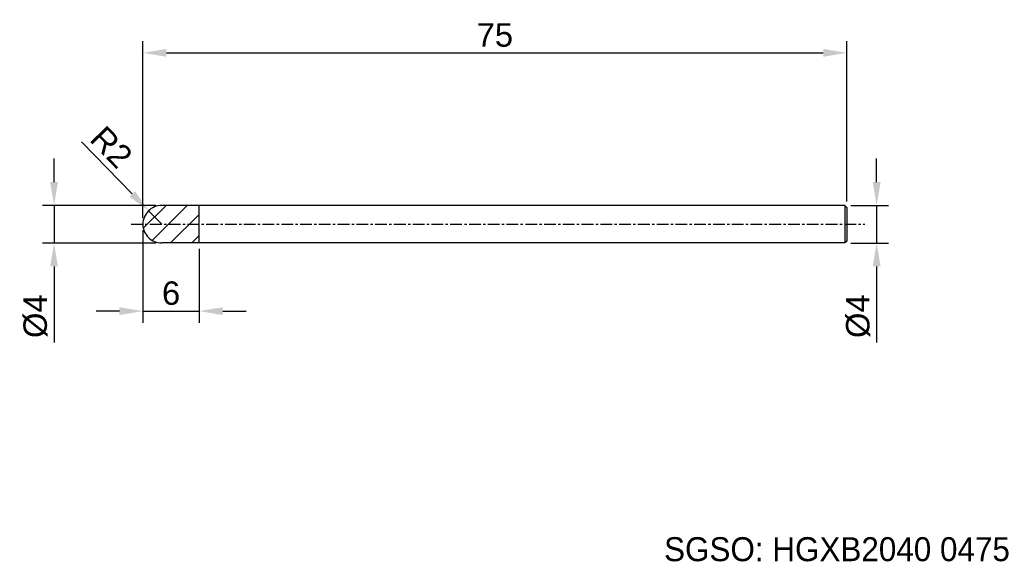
# Model space of a CAD drawing. Header units: millimetres. Extents: x 7874 to 7979, y 6083 to 6141.
import ezdxf
from ezdxf.enums import TextEntityAlignment as Align

# ---------------------------------------------------------------- set-up
doc = ezdxf.new("R2010")
doc.units = ezdxf.units.MM
doc.linetypes.add('CENTER', pattern=[2, 1.25, -0.25, 0.25, -0.25])
for name, color, linetype, lineweight in [('SK1', 4, 'Continuous', 25), ('SK4', 2, 'Continuous', 25), ('SK6', 5, 'Continuous', 25)]:
    doc.layers.add(name, color=color, linetype=linetype, lineweight=lineweight)
doc.styles.add('MS PGothic', font='txt')
doc.styles.get("Standard").update_dxf_attribs({"font": 'arial.ttf'})
doc.dimstyles.new('ISO-25', dxfattribs={"dimtxt": 2.5, "dimasz": 2.5, "dimexe": 1.25, "dimexo": 0.625, "dimtad": 1, "dimtxsty": 'Standard', "dimcen": 2.5, "dimadec": 0, "dimazin": 0, "dimtfac": 1, "dimtmove": 0, "dimatfit": 3, "dimfxl": 1, "dimarcsym": 0})

# ---------------------------------------------------------------- blocks, each defined once
blk = doc.blocks.new('*D101')
at = {"color": 0, "linetype": 'ByBlock', "lineweight": -2, "transparency": 16777216}
for p, q in [((7965.74, 6123.91), (7965.74, 6126.41)), ((7962.97, 6121.41), (7966.99, 6121.41)), ((7965.74, 6121.41), (7965.74, 6117.41)), ((7962.97, 6117.41), (7966.99, 6117.41)), ((7965.74, 6114.91), (7965.74, 6106.81))]:
    blk.add_line(p, q, dxfattribs=at)
at = {"color": 0, "linetype": 'ByBlock', "transparency": 16777216}
for points in [[(7965.32, 6123.91), (7966.16, 6123.91), (7965.74, 6121.41)], [(7965.32, 6114.91), (7966.16, 6114.91), (7965.74, 6117.41)]]:
    blk.add_solid(points, dxfattribs=at)
at = {"layer": 'Defpoints', "color": 0, "linetype": 'ByBlock', "transparency": 16777216}
for p in [(7962.35, 6121.41), (7962.35, 6117.41), (7965.74, 6117.41)]:
    blk.add_point(p, dxfattribs=at)
at = {"color": 0, "linetype": 'ByBlock', "transparency": 16777216, "insert": (7963.77, 6109.61), "char_height": 2.5, "attachment_point": 5, "rotation": 90}
blk.add_mtext('{\\fArial|b0|i0|c134|p34;%%C}4', dxfattribs=at)
blk = doc.blocks.new('*D102')
at = {"color": 0, "linetype": 'ByBlock', "lineweight": -2, "transparency": 16777216}
for p, q in [((7887.55, 6120.04), (7887.55, 6138.93)), ((7962.55, 6121.84), (7962.55, 6138.93)), ((7890.05, 6137.68), (7960.05, 6137.68))]:
    blk.add_line(p, q, dxfattribs=at)
at = {"color": 0, "linetype": 'ByBlock', "transparency": 16777216}
for points in [[(7890.05, 6138.1), (7890.05, 6137.26), (7887.55, 6137.68)], [(7960.05, 6138.1), (7960.05, 6137.26), (7962.55, 6137.68)]]:
    blk.add_solid(points, dxfattribs=at)
at = {"layer": 'Defpoints', "color": 0, "linetype": 'ByBlock', "transparency": 16777216}
for p in [(7962.55, 6137.68), (7962.55, 6121.21), (7887.55, 6119.41)]:
    blk.add_point(p, dxfattribs=at)
at = {"color": 0, "linetype": 'ByBlock', "transparency": 16777216, "insert": (7925.05, 6139.57), "char_height": 2.5, "attachment_point": 5}
blk.add_mtext('75', dxfattribs=at)
blk = doc.blocks.new('*D103')
at = {"color": 0, "linetype": 'ByBlock', "lineweight": -2, "transparency": 16777216}
for p, q in [((7881.01, 6128.21), (7886.41, 6122.64)), ((7889.55, 6119.41), (7888.15, 6120.85))]:
    blk.add_line(p, q, dxfattribs=at)
at = {"color": 0, "linetype": 'ByBlock', "transparency": 16777216}
blk.add_solid([(7886.71, 6122.93), (7886.11, 6122.35), (7888.15, 6120.85)], dxfattribs=at)
at = {"layer": 'Defpoints', "color": 0, "linetype": 'ByBlock', "transparency": 16777216}
for p in [(7888.15, 6120.85), (7889.55, 6119.41)]:
    blk.add_point(p, dxfattribs=at)
at = {"color": 0, "linetype": 'ByBlock', "transparency": 16777216, "insert": (7884.19, 6127.63), "char_height": 2.5, "attachment_point": 5, "rotation": 314.1297}
blk.add_mtext('R2', dxfattribs=at)
blk = doc.blocks.new('*D104')
at = {"color": 0, "linetype": 'ByBlock', "lineweight": -2, "transparency": 16777216}
for p, q in [((7887.55, 6118.79), (7887.55, 6108.9)), ((7893.55, 6116.79), (7893.55, 6108.9)), ((7885.05, 6110.15), (7882.55, 6110.15)), ((7887.55, 6110.15), (7893.55, 6110.15)), ((7896.05, 6110.15), (7898.55, 6110.15))]:
    blk.add_line(p, q, dxfattribs=at)
at = {"color": 0, "linetype": 'ByBlock', "transparency": 16777216}
for points in [[(7885.05, 6110.56), (7885.05, 6109.73), (7887.55, 6110.15)], [(7896.05, 6110.56), (7896.05, 6109.73), (7893.55, 6110.15)]]:
    blk.add_solid(points, dxfattribs=at)
at = {"layer": 'Defpoints', "color": 0, "linetype": 'ByBlock', "transparency": 16777216}
for p in [(7887.55, 6119.41), (7893.55, 6117.41), (7893.55, 6110.15)]:
    blk.add_point(p, dxfattribs=at)
at = {"color": 0, "linetype": 'ByBlock', "transparency": 16777216, "insert": (7890.55, 6112.05), "char_height": 2.5, "attachment_point": 5}
blk.add_mtext('6', dxfattribs=at)
blk = doc.blocks.new('*D105')
at = {"color": 0, "linetype": 'ByBlock', "lineweight": -2, "transparency": 16777216}
for p, q in [((7878.08, 6123.91), (7878.08, 6126.41)), ((7888.92, 6121.41), (7876.83, 6121.41)), ((7878.08, 6121.41), (7878.08, 6117.41)), ((7888.92, 6117.41), (7876.83, 6117.41)), ((7878.08, 6114.91), (7878.08, 6106.81))]:
    blk.add_line(p, q, dxfattribs=at)
at = {"color": 0, "linetype": 'ByBlock', "transparency": 16777216}
for points in [[(7877.66, 6123.91), (7878.49, 6123.91), (7878.08, 6121.41)], [(7877.66, 6114.91), (7878.49, 6114.91), (7878.08, 6117.41)]]:
    blk.add_solid(points, dxfattribs=at)
at = {"layer": 'Defpoints', "color": 0, "linetype": 'ByBlock', "transparency": 16777216}
for p in [(7878.08, 6121.41), (7889.55, 6121.41), (7889.54, 6117.41)]:
    blk.add_point(p, dxfattribs=at)
at = {"color": 0, "linetype": 'ByBlock', "transparency": 16777216, "insert": (7876.11, 6109.61), "char_height": 2.5, "attachment_point": 5, "rotation": 90}
blk.add_mtext('%%C4', dxfattribs=at)

msp = doc.modelspace()

# ---------------------------------------------------------------- hatches: boundary and pattern name
at = {"linetype": 'ByBlock'}
h = msp.add_hatch(dxfattribs=at)
h.set_pattern_fill('ANSI31', color=6, scale=0.5)
h.set_pattern_definition([(45, (11.0697, 2.5963), (-1.12253202, 1.12253202), [])])
h.paths.add_polyline_path([(7893.546, 6121.411), (7889.543, 6121.411, 0.4137574), (7887.546, 6119.411), (7893.546, 6119.411)])
h.paths.add_polyline_path([(7893.546, 6119.411), (7887.546, 6119.411, 0.4145556), (7889.549, 6117.411), (7893.546, 6117.411)])

# ---------------------------------------------------------------- linework, layer by layer
at = {"color": 4, "linetype": 'ByBlock'}
msp.add_line((7893.546, 6117.411), (7893.546, 6121.411), dxfattribs=at)
at = {"layer": 'SK1', "linetype": 'Continuous'}
for p, q in [((7962.346, 6121.411), (7889.543, 6121.411)), ((7962.346, 6121.411), (7962.546, 6121.211)), ((7962.346, 6121.411), (7962.346, 6117.411)), ((7962.546, 6121.211), (7962.546, 6117.611)), ((7962.346, 6117.411), (7889.544, 6117.411)), ((7962.546, 6117.611), (7962.346, 6117.411))]:
    msp.add_line(p, q, dxfattribs=at)
at = {"layer": 'SK1', "color": 4, "linetype": 'Continuous'}
for start, end in [(90, 180.00003), (179.99997, 270)]:
    msp.add_arc((7889.546, 6119.411), 2, start, end, dxfattribs=at)
at = {"layer": 'SK4', "linetype": 'CENTER'}
msp.add_line((7886.301, 6119.411), (7964.492, 6119.411), dxfattribs=at)

# ---------------------------------------------------------------- texts
at = {"layer": 'SK6', "color": 5, "linetype": 'Continuous', "style": 'MS PGothic'}
msp.add_text('SGSO: HGXB2040 0475', height=2.55961, dxfattribs=at).set_placement((7943.085, 6082.724), align=Align.BOTTOM_LEFT)

# ---------------------------------------------------------------- dimensions: what is measured, and where the dimension line sits
at = {"linetype": 'ByBlock'}
dim = msp.add_linear_dim(base=(7962.546, 6137.678), p1=(7887.546, 6119.411), p2=(7962.546, 6121.211), dimstyle='ISO-25', dxfattribs=at)
dim.commit()
dim.dimension.update_dxf_attribs({"geometry": '*D102', "text_midpoint": (7925.046, 6137.678), "dimtype": 160})
dim = msp.add_radius_dim(center=(7889.546, 6119.411), mpoint=(7888.154, 6120.846), dimstyle='ISO-25', dxfattribs=at)
dim.commit()
dim.dimension.update_dxf_attribs({"geometry": '*D103', "text_midpoint": (7884.192, 6127.631)})
for base, p1, p2, text, picture, middle in [((7878.078, 6121.411), (7889.544, 6117.411), (7889.546, 6121.411), '%%C<>', '*D105', (7878.078, 6109.612)), ((7965.741, 6117.411), (7962.346, 6121.411), (7962.346, 6117.411), '{\\fArial|b0|i0|c134|p34;%%C}<>', '*D101', (7965.741, 6109.612))]:
    dim = msp.add_linear_dim(base=base, p1=p1, p2=p2, angle=90, text=text, dimstyle='ISO-25', dxfattribs=at)
    dim.commit()
    dim.dimension.update_dxf_attribs({"geometry": picture, "text_midpoint": middle, "dimtype": 160})
dim = msp.add_linear_dim(base=(7893.546, 6110.147), p1=(7887.546, 6119.411), p2=(7893.546, 6117.411), dimstyle='ISO-25', dxfattribs=at)
dim.commit()
dim.dimension.update_dxf_attribs({"geometry": '*D104', "text_midpoint": (7890.546, 6112.048)})

doc.saveas('drawing.dxf')
